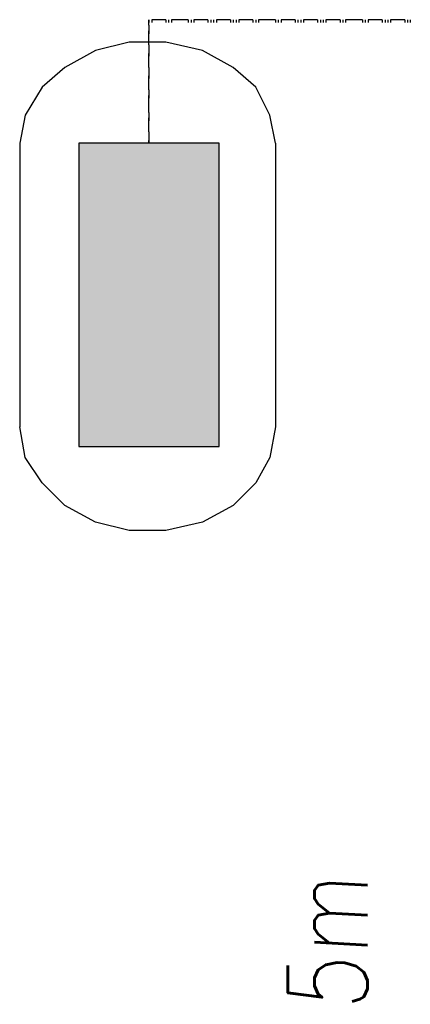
# Model space of a CAD drawing. Header units: centimetres. Extents: x 843425950 to 843478602, y 588811213 to 588851397.
# Tile 78 of 89: x 843464837 to 843465426, y 588819586 to 588821071. Entities that reach past the tile are written whole.
import ezdxf
from ezdxf.enums import TextEntityAlignment as Align

# ---------------------------------------------------------------- set-up
doc = ezdxf.new("R2010")
doc.units = ezdxf.units.CM
doc.header["$MEASUREMENT"] = 0
doc.layers.get('0').update_dxf_attribs({"lineweight": 5})
doc.layers.add('TAB_OPISY', color=7, linetype='Continuous', lineweight=30)
doc.styles.add('ROMANS', font='romans.shx', dxfattribs={"width": 0.6})

msp = doc.modelspace()

# ---------------------------------------------------------------- hatches: boundary and pattern name
at = {"lineweight": 25}
h = msp.add_hatch(color=0, dxfattribs=at)
h.dxf.hatch_style = 2
h.paths.add_polyline_path([(843464926.00584, 588820427.26346), (843465137.67249, 588820427.26346), (843465137.67249, 588820884.46346), (843464926.00584, 588820884.46346)])

# ---------------------------------------------------------------- linework, layer by layer
at = {"color": 0, "lineweight": 25}
for points in [[(843465031.83914, 588821070.73011), (843465031.83914, 588821066.49681)], [(843465031.83914, 588821066.49681), (843465031.83914, 588821070.73011)], [(843465031.83914, 588821062.26346), (843465031.83914, 588821066.49681)], [(843465031.83914, 588821062.26346), (843465031.83914, 588821058.03011)], [(843465031.83914, 588821058.03011), (843465031.83914, 588821053.79681)], [(843465040.30584, 588821070.73011), (843465036.07249, 588821070.73011)], [(843465036.07249, 588821070.73011), (843465036.07249, 588821066.49681)], [(843465044.53914, 588821070.73011), (843465040.30584, 588821070.73011)], [(843465048.77249, 588821070.73011), (843465044.53914, 588821070.73011)], [(843465053.00584, 588821070.73011), (843465048.77249, 588821070.73011)], [(843465057.23914, 588821070.73011), (843465053.00584, 588821070.73011)], [(843465057.23914, 588821070.73011), (843465057.23914, 588821066.49681)], [(843465061.47249, 588821070.73011), (843465061.47249, 588821066.49681)], [(843465069.93914, 588821070.73011), (843465065.70584, 588821070.73011)], [(843465065.70584, 588821070.73011), (843465065.70584, 588821066.49681)], [(843465074.17249, 588821070.73011), (843465069.93914, 588821070.73011)], [(843465078.40584, 588821070.73011), (843465074.17249, 588821070.73011)], [(843465082.63914, 588821070.73011), (843465078.40584, 588821070.73011)], [(843465086.87249, 588821070.73011), (843465082.63914, 588821070.73011)], [(843465091.10584, 588821070.73011), (843465086.87249, 588821070.73011)], [(843465091.10584, 588821070.73011), (843465091.10584, 588821066.49681)], [(843465095.33914, 588821070.73011), (843465095.33914, 588821066.49681)], [(843465103.80584, 588821070.73011), (843465099.57249, 588821070.73011)], [(843465099.57249, 588821070.73011), (843465099.57249, 588821066.49681)], [(843465108.03914, 588821070.73011), (843465103.80584, 588821070.73011)], [(843465112.27249, 588821070.73011), (843465108.03914, 588821070.73011)], [(843465116.50584, 588821070.73011), (843465112.27249, 588821070.73011)], [(843465120.73914, 588821070.73011), (843465116.50584, 588821070.73011)], [(843465120.73914, 588821070.73011), (843465120.73914, 588821066.49681)], [(843465124.97249, 588821070.73011), (843465124.97249, 588821066.49681)], [(843465129.20584, 588821070.73011), (843465129.20584, 588821066.49681)], [(843465137.67249, 588821070.73011), (843465133.43914, 588821070.73011)], [(843465133.43914, 588821070.73011), (843465133.43914, 588821066.49681)], [(843465141.90584, 588821070.73011), (843465137.67249, 588821070.73011)], [(843465146.13914, 588821070.73011), (843465141.90584, 588821070.73011)], [(843465150.37249, 588821070.73011), (843465146.13914, 588821070.73011)], [(843465154.60584, 588821070.73011), (843465150.37249, 588821070.73011)], [(843465154.60584, 588821070.73011), (843465154.60584, 588821066.49681)], [(843465158.83914, 588821070.73011), (843465158.83914, 588821066.49681)], [(843465163.07249, 588821070.73011), (843465163.07249, 588821066.49681)], [(843465171.53914, 588821070.73011), (843465167.30584, 588821070.73011)], [(843465167.30584, 588821070.73011), (843465167.30584, 588821066.49681)], [(843465175.77249, 588821070.73011), (843465171.53914, 588821070.73011)], [(843465180.00584, 588821070.73011), (843465175.77249, 588821070.73011)], [(843465184.23914, 588821070.73011), (843465180.00584, 588821070.73011)], [(843465188.47249, 588821070.73011), (843465184.23914, 588821070.73011)], [(843465188.47249, 588821070.73011), (843465188.47249, 588821066.49681)], [(843465192.70584, 588821070.73011), (843465192.70584, 588821066.49681)], [(843465201.17249, 588821070.73011), (843465196.93914, 588821070.73011)], [(843465196.93914, 588821070.73011), (843465196.93914, 588821066.49681)], [(843465205.40584, 588821070.73011), (843465201.17249, 588821070.73011)], [(843465209.63914, 588821070.73011), (843465205.40584, 588821070.73011)], [(843465213.87249, 588821070.73011), (843465209.63914, 588821070.73011)], [(843465218.10584, 588821070.73011), (843465213.87249, 588821070.73011)], [(843465222.33914, 588821070.73011), (843465218.10584, 588821070.73011)], [(843465222.33914, 588821070.73011), (843465222.33914, 588821066.49681)], [(843465226.57249, 588821070.73011), (843465226.57249, 588821066.49681)], [(843465235.03914, 588821070.73011), (843465230.80584, 588821070.73011)], [(843465230.80584, 588821070.73011), (843465230.80584, 588821066.49681)], [(843465239.27249, 588821070.73011), (843465235.03914, 588821070.73011)], [(843465243.50584, 588821070.73011), (843465239.27249, 588821070.73011)], [(843465247.73914, 588821070.73011), (843465243.50584, 588821070.73011)], [(843465251.97249, 588821070.73011), (843465247.73914, 588821070.73011)], [(843465251.97249, 588821070.73011), (843465251.97249, 588821066.49681)], [(843465256.20584, 588821070.73011), (843465256.20584, 588821066.49681)], [(843465260.43914, 588821070.73011), (843465260.43914, 588821066.49681)], [(843465268.90584, 588821070.73011), (843465264.67249, 588821070.73011)], [(843465264.67249, 588821070.73011), (843465264.67249, 588821066.49681)], [(843465273.13914, 588821070.73011), (843465268.90584, 588821070.73011)], [(843465277.37249, 588821070.73011), (843465273.13914, 588821070.73011)], [(843465281.60584, 588821070.73011), (843465277.37249, 588821070.73011)], [(843465285.83914, 588821070.73011), (843465281.60584, 588821070.73011)], [(843465285.83914, 588821070.73011), (843465285.83914, 588821066.49681)], [(843465290.07249, 588821070.73011), (843465290.07249, 588821066.49681)], [(843465294.30584, 588821070.73011), (843465294.30584, 588821066.49681)], [(843465302.77249, 588821070.73011), (843465298.53914, 588821070.73011)], [(843465298.53914, 588821070.73011), (843465298.53914, 588821066.49681)], [(843465307.00584, 588821070.73011), (843465302.77249, 588821070.73011)], [(843465311.23914, 588821070.73011), (843465307.00584, 588821070.73011)], [(843465315.47249, 588821070.73011), (843465311.23914, 588821070.73011)], [(843465319.70584, 588821070.73011), (843465315.47249, 588821070.73011)], [(843465319.70584, 588821070.73011), (843465319.70584, 588821066.49681)], [(843465323.93914, 588821070.73011), (843465323.93914, 588821066.49681)], [(843465332.40584, 588821070.73011), (843465328.17249, 588821070.73011)], [(843465328.17249, 588821070.73011), (843465328.17249, 588821066.49681)], [(843465336.63914, 588821070.73011), (843465332.40584, 588821070.73011)], [(843465340.87249, 588821070.73011), (843465336.63914, 588821070.73011)], [(843465345.10584, 588821070.73011), (843465340.87249, 588821070.73011)], [(843465349.33914, 588821070.73011), (843465345.10584, 588821070.73011)], [(843465353.57249, 588821070.73011), (843465349.33914, 588821070.73011)], [(843465353.57249, 588821070.73011), (843465353.57249, 588821066.49681)], [(843465357.80584, 588821070.73011), (843465357.80584, 588821066.49681)], [(843465366.27249, 588821070.73011), (843465362.03914, 588821070.73011)], [(843465362.03914, 588821070.73011), (843465362.03914, 588821066.49681)], [(843465370.50584, 588821070.73011), (843465366.27249, 588821070.73011)], [(843465374.73914, 588821070.73011), (843465370.50584, 588821070.73011)], [(843465378.97249, 588821070.73011), (843465374.73914, 588821070.73011)], [(843465383.20584, 588821070.73011), (843465378.97249, 588821070.73011)], [(843465383.20584, 588821070.73011), (843465383.20584, 588821066.49681)], [(843465387.43914, 588821070.73011), (843465387.43914, 588821066.49681)], [(843465391.67249, 588821070.73011), (843465391.67249, 588821066.49681)], [(843465400.13914, 588821070.73011), (843465395.90584, 588821070.73011)], [(843465395.90584, 588821070.73011), (843465395.90584, 588821066.49681)], [(843465404.37249, 588821070.73011), (843465400.13914, 588821070.73011)], [(843465408.60584, 588821070.73011), (843465404.37249, 588821070.73011)], [(843465412.83914, 588821070.73011), (843465408.60584, 588821070.73011)], [(843465417.07249, 588821070.73011), (843465412.83914, 588821070.73011)], [(843465417.07249, 588821070.73011), (843465417.07249, 588821066.49681)], [(843465421.30584, 588821070.73011), (843465421.30584, 588821066.49681)], [(843465425.53914, 588821070.73011), (843465425.53914, 588821066.49681)], [(843465031.83914, 588821049.56346), (843465031.83914, 588821053.79681)], [(843465031.83914, 588821053.79681), (843465031.83914, 588821049.56346)], [(843465031.83914, 588821045.33011), (843465031.83914, 588821049.56346)], [(843465031.83914, 588821041.09681), (843465031.83914, 588821045.33011)], [(843465222.33914, 588820884.46346), (843465213.87249, 588820926.79681), (843465192.70584, 588820969.13011), (843465158.83914, 588820998.76346), (843465112.27249, 588821024.16346), (843465057.23914, 588821036.86346), (843465002.20584, 588821036.86346), (843464951.40584, 588821024.16346), (843464904.83914, 588820998.76346), (843464870.97249, 588820969.13011), (843464845.57249, 588820926.79681), (843464837.10584, 588820884.46346)], [(843465031.83914, 588821036.86346), (843465031.83914, 588821041.09681)], [(843465031.83914, 588821032.63011), (843465031.83914, 588821036.86346)], [(843465031.83914, 588821032.63011), (843465031.83914, 588821028.39681)], [(843465031.83914, 588821028.39681), (843465031.83914, 588821024.16346)], [(843465031.83914, 588821024.16346), (843465031.83914, 588821019.93011)], [(843465031.83914, 588821015.69681), (843465031.83914, 588821019.93011)], [(843465031.83914, 588821019.93011), (843465031.83914, 588821015.69681)], [(843465031.83914, 588821011.46346), (843465031.83914, 588821015.69681)], [(843465031.83914, 588821007.23011), (843465031.83914, 588821011.46346)], [(843465031.83914, 588821002.99681), (843465031.83914, 588821007.23011)], [(843465031.83914, 588820998.76346), (843465031.83914, 588821002.99681)], [(843465031.83914, 588820998.76346), (843465031.83914, 588820994.53011)], [(843465031.83914, 588820994.53011), (843465031.83914, 588820990.29681)], [(843465031.83914, 588820990.29681), (843465031.83914, 588820986.06346)], [(843465031.83914, 588820981.83011), (843465031.83914, 588820986.06346)], [(843465031.83914, 588820986.06346), (843465031.83914, 588820981.83011)], [(843465031.83914, 588820977.59681), (843465031.83914, 588820981.83011)], [(843465031.83914, 588820973.36346), (843465031.83914, 588820977.59681)], [(843465031.83914, 588820969.13011), (843465031.83914, 588820973.36346)], [(843465031.83914, 588820964.89681), (843465031.83914, 588820969.13011)], [(843465031.83914, 588820964.89681), (843465031.83914, 588820960.66346)], [(843465031.83914, 588820960.66346), (843465031.83914, 588820956.43011)], [(843465031.83914, 588820952.19681), (843465031.83914, 588820956.43011)], [(843465031.83914, 588820956.43011), (843465031.83914, 588820952.19681)], [(843465031.83914, 588820947.96346), (843465031.83914, 588820952.19681)], [(843465031.83914, 588820943.73011), (843465031.83914, 588820947.96346)], [(843465031.83914, 588820939.49681), (843465031.83914, 588820943.73011)], [(843465031.83914, 588820935.26346), (843465031.83914, 588820939.49681)], [(843465031.83914, 588820931.03011), (843465031.83914, 588820935.26346)], [(843465031.83914, 588820931.03011), (843465031.83914, 588820926.79681)], [(843465031.83914, 588820926.79681), (843465031.83914, 588820922.56346)], [(843465031.83914, 588820918.33011), (843465031.83914, 588820922.56346)], [(843465031.83914, 588820922.56346), (843465031.83914, 588820918.33011)], [(843465031.83914, 588820914.09681), (843465031.83914, 588820918.33011)], [(843465031.83914, 588820909.86346), (843465031.83914, 588820914.09681)], [(843465031.83914, 588820905.63011), (843465031.83914, 588820909.86346)], [(843465031.83914, 588820901.39681), (843465031.83914, 588820905.63011)], [(843465031.83914, 588820901.39681), (843465031.83914, 588820897.16346)], [(843465031.83914, 588820897.16346), (843465031.83914, 588820892.93011)], [(843464837.10584, 588820884.46346), (843464837.10584, 588820456.89681)], [(843465031.83914, 588820892.93011), (843465031.83914, 588820888.69681)], [(843465031.83914, 588820884.46346), (843465031.83914, 588820888.69681)], [(843465031.83914, 588820888.69681), (843465031.83914, 588820884.46346)], [(843465222.33914, 588820884.46346), (843465222.33914, 588820456.89681)], [(843465222.33914, 588820456.89681), (843465213.87249, 588820410.33011), (843465192.70584, 588820372.23011), (843465158.83914, 588820338.36346), (843465112.27249, 588820312.96346), (843465057.23914, 588820300.26346), (843465002.20584, 588820300.26346), (843464951.40584, 588820312.96346), (843464904.83914, 588820338.36346), (843464870.97249, 588820372.23011), (843464845.57249, 588820410.33011), (843464837.10584, 588820456.89681)]]:
    msp.add_lwpolyline(points, dxfattribs=at)
msp.add_lwpolyline([(843464926.00584, 588820427.26346), (843465137.67249, 588820427.26346), (843465137.67249, 588820884.46346), (843464926.00584, 588820884.46346)], close=True, dxfattribs=at)
msp.add_lwpolyline([(843464926.00584, 588820427.26346), (843465137.67249, 588820427.26346), (843465137.67249, 588820884.46346), (843464926.00584, 588820884.46346)], close=True, dxfattribs=at)

# ---------------------------------------------------------------- texts
at = {"layer": 'TAB_OPISY', "color": 0, "lineweight": 20, "style": 'ROMANS', "oblique": 3, "width": 0.8}
msp.add_text('5m', height=120, rotation=90, dxfattribs=at).set_placement((843465301.06992, 588819679.43756), align=Align.MIDDLE)

doc.saveas('drawing.dxf')
